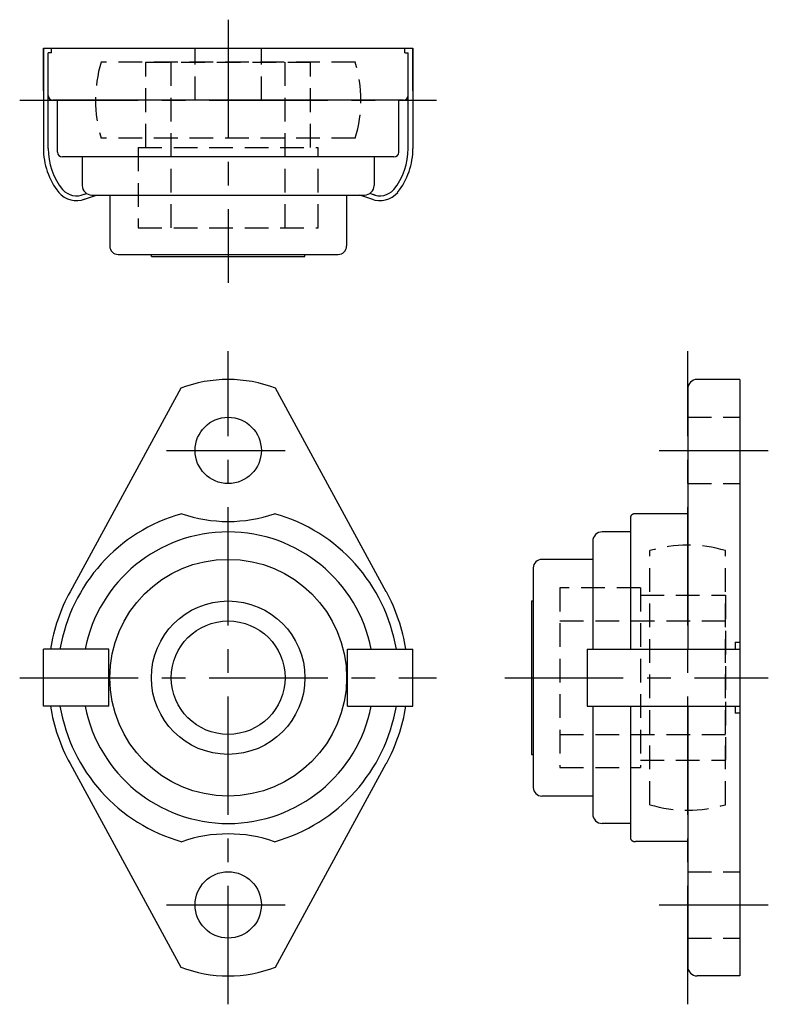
# Model space of a CAD drawing. Extents: x -22 to 57, y -34 to 70.
import ezdxf

# ---------------------------------------------------------------- set-up
doc = ezdxf.new("R2010")
doc.units = 0
doc.header["$LTSCALE"] = 10
doc.linetypes.add('CENTER', pattern=[2, 1.25, -0.25, 0.25, -0.25])
doc.linetypes.add('HIDDEN', pattern=[0.375, 0.25, -0.125])
doc.layers.get('0').update_dxf_attribs({"linetype": 'CONTINUOUS'})
doc.layers.add('CENTER', color=1, linetype='CENTER')
doc.layers.add('HIDDEN', color=3, linetype='HIDDEN')

msp = doc.modelspace()

# ---------------------------------------------------------------- linework, layer by layer
for p, q in [((-19.5, 66.5), (19.5, 66.5)), ((-19.5, 61.97), (-19.5, 66.5)), ((-18.63, 66), (-19, 66)), ((-18.63, 66), (-18.63, 66.5)), ((18.63, 66), (18.63, 66.5)), ((18.63, 66), (19, 66)), ((19.5, 61.97), (19.5, 66.5)), ((18.5, 61), (-18.5, 61)), ((-18, 55.5), (-18, 61)), ((18, 55.5), (18, 61)), ((17.5, 55), (-17.5, 55)), ((-15.4, 55), (-15.4, 51.98)), ((15.4, 55), (15.4, 51.98)), ((-14.4, 50.98), (14.4, 50.98)), ((-12.5, 50.98), (-12.5, 45.6)), ((12.5, 50.98), (12.5, 45.6)), ((-11.6, 44.7), (11.6, 44.7)), ((-8.1, 44.5), (-8.1, 44.7)), ((-8.1, 44.5), (8.1, 44.5)), ((8.1, 44.5), (8.1, 44.7)), ((54, 31.5), (49.5, 31.5)), ((54, 31.5), (54, -31.5)), ((-5, 30.58), (-16.69, 9.08)), ((16.69, 9.08), (5, 30.58)), ((48.5, 30.17), (48.5, 30.5)), ((48.5, 30.5), (48.5, 3)), ((42.5, 3), (42.5, 17.04)), ((48.5, 17.32), (43, 17.32)), ((42.5, 15.4), (39.48, 15.4)), ((38.48, 14.4), (38.48, 3)), ((38.48, 12.5), (33.1, 12.5)), ((32.2, 11.6), (32.2, -11.6)), ((32, 8.1), (32, -8.1)), ((32, 8.1), (32.2, 8.1)), ((53.5, 3.75), (54, 3.75)), ((53.5, 3.75), (53.5, 3)), ((-19.5, -3), (-19.5, 3)), ((-12.6, 3), (-19.5, 3)), ((-12.6, -3), (-12.6, 3)), ((12.6, 3), (19.5, 3)), ((12.6, -3), (12.6, 3)), ((19.5, -3), (19.5, 3)), ((37.9, 3), (37.9, -3)), ((37.9, 3), (54, 3)), ((-12.6, -3), (-19.5, -3)), ((12.6, -3), (19.5, -3)), ((37.9, -3), (54, -3)), ((38.48, -3), (38.48, -14.4)), ((42.5, -17.04), (42.5, -3)), ((48.5, -3), (48.5, -30.5)), ((53.5, -3), (53.5, -3.75)), ((54, -3.75), (53.5, -3.75)), ((32, -8.1), (32.2, -8.1)), ((-16.69, -9.08), (-5, -30.58)), ((5, -30.58), (16.69, -9.08)), ((38.48, -12.5), (33.1, -12.5)), ((42.5, -15.4), (39.48, -15.4)), ((48.5, -17.32), (43, -17.32)), ((54, -31.5), (49.5, -31.5)), ((54, -31.5), (49.5, -31.5))]:
    msp.add_line(p, q)
at = {"linetype": 'CONTINUOUS'}
for p, q in [((-19.5, 66.5), (-19.5, 55.91)), ((-19, 55.91), (-19, 66)), ((19, 55.91), (19, 66)), ((19.5, 66.5), (19.5, 55.91)), ((-15.5, 50.96), (-14.95, 51.15)), ((-15.26, 50.51), (-13.89, 50.98)), ((15.26, 50.51), (13.89, 50.98)), ((15.5, 50.96), (14.95, 51.15))]:
    msp.add_line(p, q, dxfattribs=at)
for points in [[(43, 17.32), (42.96, 17.32), (42.92, 17.32), (42.88, 17.31), (42.84, 17.31), (42.8, 17.3), (42.77, 17.29), (42.74, 17.28), (42.71, 17.27), (42.69, 17.26), (42.66, 17.25), (42.64, 17.24), (42.62, 17.22), (42.6, 17.21), (42.59, 17.2), (42.57, 17.18), (42.55, 17.17), (42.54, 17.15), (42.53, 17.14), (42.52, 17.12), (42.51, 17.1), (42.51, 17.09), (42.5, 17.07), (42.5, 17.06), (42.5, 17.04)], [(42.5, -17.04), (42.5, -17.06), (42.5, -17.07), (42.51, -17.09), (42.52, -17.11), (42.52, -17.13), (42.54, -17.14), (42.55, -17.16), (42.56, -17.18), (42.58, -17.19), (42.6, -17.21), (42.62, -17.22), (42.64, -17.24), (42.67, -17.25), (42.69, -17.26), (42.72, -17.27), (42.74, -17.28), (42.77, -17.29), (42.8, -17.3), (42.83, -17.3), (42.86, -17.31), (42.89, -17.32), (42.93, -17.32), (42.96, -17.32), (43, -17.32)]]:
    msp.add_lwpolyline(points)
for centre, radius in [((0, 24), 3.5), ((0, 0), 12.5), ((0, 0), 8.1), ((0, 0), 6), ((0, -24), 3.5)]:
    msp.add_circle(centre, radius)
for centre, radius, start, end in [((-18.5, 61.5), 0.5, 180, 270), ((18.5, 61.5), 0.5, 270, 0), ((-17.5, 55.5), 0.5, 180, 270), ((17.5, 55.5), 0.5, 270, 0), ((-14.4, 51.98), 1, 180, 270), ((14.4, 51.98), 1, 270, 0), ((-11.6, 45.6), 0.9, 180, 270), ((11.6, 45.6), 0.9, 270, 0), ((0, 17.5), 14, 69.0752, 110.9248), ((49.5, 30.5), 1, 90, 180), ((0, 0), 18, 105.7824, 170.4059), ((0, 31.5), 15, 250.9507, 289.0493), ((0, 0), 18, 9.5941, 74.2176), ((0, 0), 15.4, 11.2333, 168.7667), ((39.48, 14.4), 1, 90, 180), ((33.1, 11.6), 0.9, 90, 180), ((0, 0), 19, 151.4626, 170.9153), ((0, 0), 19, 9.0847, 28.5374), ((0, 0), 19, 189.0847, 208.5374), ((0, 0), 18, 189.5941, 254.2176), ((0, 0), 15.4, 191.2333, 348.7667), ((0, 0), 18, 285.7824, 350.4059), ((0, 0), 19, 331.4626, 350.9153), ((33.1, -11.6), 0.9, 180, 270), ((39.48, -14.4), 1, 180, 270), ((0, -31.5), 15, 70.9507, 109.0493), ((0, -17.5), 14, 249.0752, 290.9248), ((49.5, -30.5), 1, 180, 270)]:
    msp.add_arc(centre, radius, start, end)
for centre, radius, start, end in [((-12, 55.91), 7.5, 180, 218.2931), ((-12, 55.91), 7, 180, 218.5286), ((12, 55.91), 7, 321.4714, 0), ((12, 55.91), 7.5, 321.7069, 0), ((-16, 52.9), 2.5, 220.948, 290.7585), ((-16, 52.9), 2, 222.4352, 293.5337), ((16, 52.9), 2.5, 249.2415, 319.052), ((16, 52.9), 2, 246.4663, 317.5648)]:
    msp.add_arc(centre, radius, start, end, dxfattribs=at)
at = {"layer": 'CENTER'}
for p, q in [((0, 69.5), (0, 41.7)), ((-22, 61), (22, 61)), ((0, -34.5), (0, 34.5)), ((48.5, -34.5), (48.5, 34.5)), ((-6.5, 24), (6.5, 24)), ((45.5, 24), (57, 24)), ((-22, 0), (22, 0)), ((29.2, 0), (57, 0)), ((-6.5, -24), (6.5, -24)), ((45.5, -24), (57, -24))]:
    msp.add_line(p, q, dxfattribs=at)
at = {"layer": 'HIDDEN'}
for p, q in [((-3.5, 61), (-3.5, 66.5)), ((3.5, 61), (3.5, 66.5)), ((13.42, 65), (-13.42, 65)), ((-8.7, 56), (-8.7, 65)), ((-8.7, 65), (8.7, 65)), ((-6, 47.5), (-6, 65)), ((6, 47.5), (6, 65)), ((8.7, 56), (8.7, 65)), ((13.42, 57), (-13.42, 57)), ((-9.5, 56), (9.5, 56)), ((-9.5, 56), (-9.5, 47.5)), ((9.5, 47.5), (9.5, 56)), ((-9.5, 47.5), (9.5, 47.5)), ((48.5, 27.5), (54, 27.5)), ((48.5, 20.5), (54, 20.5)), ((44.5, -13.42), (44.5, 13.42)), ((52.5, -13.42), (52.5, 13.42)), ((35, 9.5), (35, -9.5)), ((43.5, 9.5), (35, 9.5)), ((43.5, 9.5), (43.5, -9.5)), ((43.5, 8.7), (52.5, 8.7)), ((52.5, 8.7), (52.5, -8.7)), ((35, 6), (52.5, 6)), ((35, -6), (52.5, -6)), ((43.5, -8.7), (52.5, -8.7)), ((35, -9.5), (43.5, -9.5)), ((48.5, -20.5), (54, -20.5)), ((48.5, -27.5), (54, -27.5))]:
    msp.add_line(p, q, dxfattribs=at)
for centre, start, end in [((0, 61), 163.3985, 196.6015), ((0, 61), 343.3985, 16.6015), ((48.5, 0), 73.3985, 106.6015), ((48.5, 0), 253.3985, 286.6015)]:
    msp.add_arc(centre, 14, start, end, dxfattribs=at)

doc.saveas('drawing.dxf')
